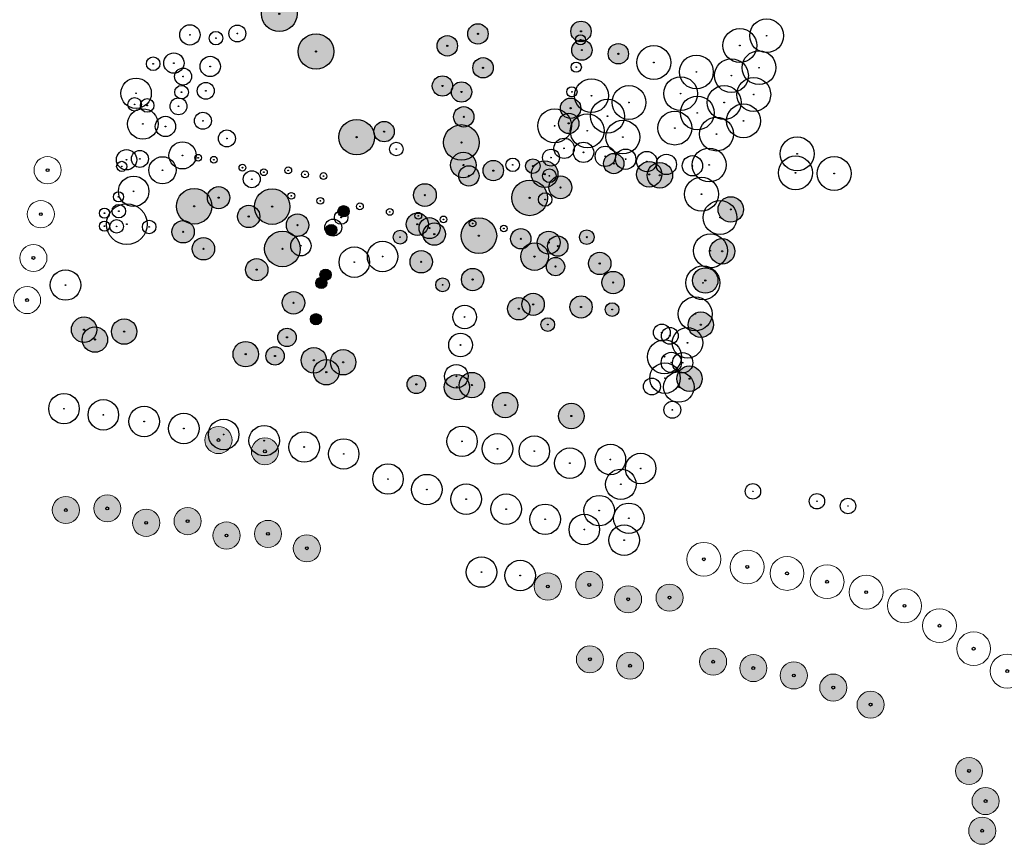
# Model space of a CAD drawing. Header units: metres. Extents: x 90594 to 181825, y 464363 to 930467.
# Tile 5 of 12: x 91550 to 91840, y 464398 to 464642. Entities that reach past the tile are written whole.
import ezdxf

# ---------------------------------------------------------------- set-up
doc = ezdxf.new("R2010")
doc.units = ezdxf.units.M
for name, color, linetype in [('00 bomen', 2, 'Continuous'), ('96.3 Toekomstige bomen', 6, 'Continuous'), ('97.2 Huidige bomen', 1, 'Continuous'), ('97.2 Huidige bomen_to cut', 8, 'Continuous'), ('_g_bomen_kroon', 10, 'Continuous'), ('_g_bomen_stam', 10, 'Continuous')]:
    doc.layers.add(name, color=color, linetype=linetype)
doc.layers.add('96.3 toekomstige bomen H', color=70, linetype='Continuous', transparency=0.7)

# ---------------------------------------------------------------- blocks, each defined once
blk = doc.blocks.new('design bomen')
at = {"layer": '96.3 toekomstige bomen H', "ltscale": 5}
h = blk.add_hatch(color=256, dxfattribs=at)
h.dxf.hatch_style = 1
edge = h.paths.add_edge_path()
edge.add_arc((90971.25, 465182.2), 4, 0, 360)
at = {"layer": '00 bomen', "color": 0, "lineweight": 9, "ltscale": 0.2}
blk.add_circle((90971.25, 465182.2), 4, dxfattribs=at)
at = {"layer": '00 bomen', "color": 0}
blk.add_circle((90971.25, 465182.2), 0.421, dxfattribs=at)
blk = doc.blocks.new('_LA_Groen_Boom_Nieuw')
at = {"color": 0}
for radius in [3, 0.1]:
    blk.add_circle((0, 0), radius, dxfattribs=at)
blk = doc.blocks.new('bomen')
at = {"layer": '00 bomen', "color": 0, "lineweight": 9, "ltscale": 0.2}
blk.add_circle((90971.25, 465182.2), 5, dxfattribs=at)
at = {"layer": '00 bomen', "color": 0}
blk.add_circle((90971.25, 465182.2), 0.421, dxfattribs=at)
blk = doc.blocks.new('*U222')
at = {"layer": '_g_bomen_stam'}
h = blk.add_hatch(color=0, dxfattribs=at)
edge = h.paths.add_edge_path()
edge.add_arc((0, 0), 102, 0, 360)
at = {"layer": '_g_bomen_kroon', "color": 0}
blk.add_circle((0, 0), 5000, dxfattribs=at)
at = {"layer": '_g_bomen_stam', "color": 0}
blk.add_circle((0, 0), 102, dxfattribs=at)
blk = doc.blocks.new('*U224')
at = {"layer": '_g_bomen_stam'}
h = blk.add_hatch(color=0, dxfattribs=at)
edge = h.paths.add_edge_path()
edge.add_arc((0, 0), 102, 0, 360)
at = {"layer": '_g_bomen_kroon', "color": 0}
blk.add_circle((0, 0), 4500, dxfattribs=at)
at = {"layer": '_g_bomen_stam', "color": 0}
blk.add_circle((0, 0), 102, dxfattribs=at)
blk = doc.blocks.new('boom-gewenst-More')
at = {"layer": '96.3 toekomstige bomen H'}
h = blk.add_hatch(color=256, dxfattribs=at)
h.dxf.hatch_style = 1
edge = h.paths.add_edge_path()
edge.add_arc((0, 0), 3750, 0, 360)
at = {"layer": '96.3 Toekomstige bomen', "color": 0}
for radius in [3750, 172]:
    blk.add_circle((0, 0), radius, dxfattribs=at)
blk = doc.blocks.new('*U264')
at = {"layer": '96.3 toekomstige bomen H'}
h = blk.add_hatch(color=256, dxfattribs=at)
h.dxf.hatch_style = 1
edge = h.paths.add_edge_path()
edge.add_arc((0, 0), 3298, 0, 360)
at = {"layer": '96.3 Toekomstige bomen', "color": 0}
for radius in [3298, 172]:
    blk.add_circle((0, 0), radius, dxfattribs=at)
blk = doc.blocks.new('*U259')
at = {"layer": '96.3 toekomstige bomen H'}
h = blk.add_hatch(color=256, dxfattribs=at)
h.dxf.hatch_style = 1
edge = h.paths.add_edge_path()
edge.add_arc((0, 0), 5250, 0, 360)
at = {"layer": '96.3 Toekomstige bomen', "color": 0}
for radius in [5250, 172]:
    blk.add_circle((0, 0), radius, dxfattribs=at)
blk = doc.blocks.new('*U260')
at = {"layer": '96.3 toekomstige bomen H'}
h = blk.add_hatch(color=256, dxfattribs=at)
h.dxf.hatch_style = 1
edge = h.paths.add_edge_path()
edge.add_arc((0, 0), 3008, 0, 360)
at = {"layer": '96.3 Toekomstige bomen', "color": 0}
for radius in [3008, 172]:
    blk.add_circle((0, 0), radius, dxfattribs=at)
blk = doc.blocks.new('*U262')
at = {"layer": '96.3 toekomstige bomen H'}
h = blk.add_hatch(color=256, dxfattribs=at)
h.dxf.hatch_style = 1
edge = h.paths.add_edge_path()
edge.add_arc((0, 0), 2160, 0, 360)
at = {"layer": '96.3 Toekomstige bomen', "color": 0}
for radius in [2160, 172]:
    blk.add_circle((0, 0), radius, dxfattribs=at)
blk = doc.blocks.new('*U270')
at = {"layer": '96.3 toekomstige bomen H'}
h = blk.add_hatch(color=256, dxfattribs=at)
h.dxf.hatch_style = 1
edge = h.paths.add_edge_path()
edge.add_arc((0, 0), 4070, 0, 360)
at = {"layer": '96.3 Toekomstige bomen', "color": 0}
for radius in [4070, 172]:
    blk.add_circle((0, 0), radius, dxfattribs=at)
blk = doc.blocks.new('*U271')
at = {"layer": '96.3 toekomstige bomen H'}
h = blk.add_hatch(color=256, dxfattribs=at)
h.dxf.hatch_style = 1
edge = h.paths.add_edge_path()
edge.add_arc((0, 0), 3102, 0, 360)
at = {"layer": '96.3 Toekomstige bomen', "color": 0}
for radius in [3102, 172]:
    blk.add_circle((0, 0), radius, dxfattribs=at)
blk = doc.blocks.new('*U267')
at = {"layer": '96.3 toekomstige bomen H'}
h = blk.add_hatch(color=256, dxfattribs=at)
h.dxf.hatch_style = 1
edge = h.paths.add_edge_path()
edge.add_arc((0, 0), 2701, 0, 360)
at = {"layer": '96.3 Toekomstige bomen', "color": 0}
for radius in [2701, 172]:
    blk.add_circle((0, 0), radius, dxfattribs=at)
blk = doc.blocks.new('*U272')
at = {"layer": '96.3 toekomstige bomen H'}
h = blk.add_hatch(color=256, dxfattribs=at)
h.dxf.hatch_style = 1
edge = h.paths.add_edge_path()
edge.add_arc((0, 0), 2702, 0, 360)
at = {"layer": '96.3 Toekomstige bomen', "color": 0}
for radius in [2702, 172]:
    blk.add_circle((0, 0), radius, dxfattribs=at)
blk = doc.blocks.new('*U268')
at = {"layer": '96.3 toekomstige bomen H'}
h = blk.add_hatch(color=256, dxfattribs=at)
h.dxf.hatch_style = 1
edge = h.paths.add_edge_path()
edge.add_arc((0, 0), 3920, 0, 360)
at = {"layer": '96.3 Toekomstige bomen', "color": 0}
for radius in [3920, 172]:
    blk.add_circle((0, 0), radius, dxfattribs=at)
blk = doc.blocks.new('*U269')
at = {"layer": '96.3 toekomstige bomen H'}
h = blk.add_hatch(color=256, dxfattribs=at)
h.dxf.hatch_style = 1
edge = h.paths.add_edge_path()
edge.add_arc((0, 0), 3764, 0, 360)
at = {"layer": '96.3 Toekomstige bomen', "color": 0}
for radius in [3764, 172]:
    blk.add_circle((0, 0), radius, dxfattribs=at)
blk = doc.blocks.new('*U261')
at = {"layer": '96.3 toekomstige bomen H'}
h = blk.add_hatch(color=256, dxfattribs=at)
h.dxf.hatch_style = 1
edge = h.paths.add_edge_path()
edge.add_arc((0, 0), 3314, 0, 360)
at = {"layer": '96.3 Toekomstige bomen', "color": 0}
for radius in [3314, 172]:
    blk.add_circle((0, 0), radius, dxfattribs=at)
blk = doc.blocks.new('*U263')
at = {"layer": '96.3 toekomstige bomen H'}
h = blk.add_hatch(color=256, dxfattribs=at)
h.dxf.hatch_style = 1
edge = h.paths.add_edge_path()
edge.add_arc((0, 0), 2723, 0, 360)
at = {"layer": '96.3 Toekomstige bomen', "color": 0}
for radius in [2723, 172]:
    blk.add_circle((0, 0), radius, dxfattribs=at)
blk = doc.blocks.new('*U265')
at = {"layer": '96.3 toekomstige bomen H'}
h = blk.add_hatch(color=256, dxfattribs=at)
h.dxf.hatch_style = 1
edge = h.paths.add_edge_path()
edge.add_arc((0, 0), 3000, 0, 360)
at = {"layer": '96.3 Toekomstige bomen', "color": 0}
for radius in [3000, 172]:
    blk.add_circle((0, 0), radius, dxfattribs=at)
blk = doc.blocks.new('*U266')
at = {"layer": '96.3 toekomstige bomen H'}
h = blk.add_hatch(color=256, dxfattribs=at)
h.dxf.hatch_style = 1
edge = h.paths.add_edge_path()
edge.add_arc((0, 0), 3378, 0, 360)
at = {"layer": '96.3 Toekomstige bomen', "color": 0}
for radius in [3378, 172]:
    blk.add_circle((0, 0), radius, dxfattribs=at)
blk = doc.blocks.new('*U228')
at = {"layer": '_g_bomen_stam'}
h = blk.add_hatch(color=0, dxfattribs=at)
edge = h.paths.add_edge_path()
edge.add_arc((0, 0), 102, 0, 360)
at = {"layer": '_g_bomen_kroon', "color": 0}
blk.add_circle((0, 0), 2000, dxfattribs=at)
at = {"layer": '_g_bomen_stam', "color": 0}
blk.add_circle((0, 0), 102, dxfattribs=at)
blk = doc.blocks.new('*U243')
at = {"layer": '_g_bomen_stam'}
h = blk.add_hatch(color=0, dxfattribs=at)
edge = h.paths.add_edge_path()
edge.add_arc((0, 0), 102, 0, 360)
at = {"layer": '_g_bomen_kroon', "color": 0}
blk.add_circle((0, 0), 1500, dxfattribs=at)
at = {"layer": '_g_bomen_stam', "color": 0}
blk.add_circle((0, 0), 102, dxfattribs=at)
blk = doc.blocks.new('*U255')
at = {"layer": '_g_bomen_stam'}
h = blk.add_hatch(color=0, dxfattribs=at)
edge = h.paths.add_edge_path()
edge.add_arc((0, 0), 102, 0, 360)
at = {"layer": '_g_bomen_kroon', "color": 0}
blk.add_circle((0, 0), 3000, dxfattribs=at)
at = {"layer": '_g_bomen_stam', "color": 0}
blk.add_circle((0, 0), 102, dxfattribs=at)
blk = doc.blocks.new('*U256')
at = {"layer": '_g_bomen_stam'}
h = blk.add_hatch(color=0, dxfattribs=at)
edge = h.paths.add_edge_path()
edge.add_arc((0, 0), 102, 0, 360)
at = {"layer": '_g_bomen_kroon', "color": 0}
blk.add_circle((0, 0), 2500, dxfattribs=at)
at = {"layer": '_g_bomen_stam', "color": 0}
blk.add_circle((0, 0), 102, dxfattribs=at)
blk = doc.blocks.new('*U252')
at = {"layer": '_g_bomen_stam'}
h = blk.add_hatch(color=0, dxfattribs=at)
edge = h.paths.add_edge_path()
edge.add_arc((0, 0), 102, 0, 360)
at = {"layer": '_g_bomen_kroon', "color": 0}
blk.add_circle((0, 0), 4500, dxfattribs=at)
at = {"layer": '_g_bomen_stam', "color": 0}
blk.add_circle((0, 0), 102, dxfattribs=at)
blk = doc.blocks.new('*U253')
at = {"layer": '_g_bomen_stam'}
h = blk.add_hatch(color=0, dxfattribs=at)
edge = h.paths.add_edge_path()
edge.add_arc((0, 0), 102, 0, 360)
at = {"layer": '_g_bomen_kroon', "color": 0}
blk.add_circle((0, 0), 6000, dxfattribs=at)
at = {"layer": '_g_bomen_stam', "color": 0}
blk.add_circle((0, 0), 102, dxfattribs=at)
blk = doc.blocks.new('*U254')
at = {"layer": '_g_bomen_stam'}
h = blk.add_hatch(color=0, dxfattribs=at)
edge = h.paths.add_edge_path()
edge.add_arc((0, 0), 102, 0, 360)
at = {"layer": '_g_bomen_kroon', "color": 0}
blk.add_circle((0, 0), 2000, dxfattribs=at)
at = {"layer": '_g_bomen_stam', "color": 0}
blk.add_circle((0, 0), 102, dxfattribs=at)
blk = doc.blocks.new('*U175')
at = {"layer": '_g_bomen_stam'}
h = blk.add_hatch(color=0, dxfattribs=at)
edge = h.paths.add_edge_path()
edge.add_arc((0, 0), 102, 0, 360)
at = {"layer": '_g_bomen_kroon', "color": 0}
blk.add_circle((0, 0), 3000, dxfattribs=at)
at = {"layer": '_g_bomen_stam', "color": 0}
blk.add_circle((0, 0), 102, dxfattribs=at)
blk = doc.blocks.new('*U244')
at = {"layer": '_g_bomen_stam'}
h = blk.add_hatch(color=0, dxfattribs=at)
edge = h.paths.add_edge_path()
edge.add_arc((0, 0), 102, 0, 360)
at = {"layer": '_g_bomen_kroon', "color": 0}
blk.add_circle((0, 0), 2000, dxfattribs=at)
at = {"layer": '_g_bomen_stam', "color": 0}
blk.add_circle((0, 0), 102, dxfattribs=at)
blk = doc.blocks.new('*U250')
at = {"layer": '_g_bomen_stam'}
h = blk.add_hatch(color=0, dxfattribs=at)
edge = h.paths.add_edge_path()
edge.add_arc((0, 0), 102, 0, 360)
at = {"layer": '_g_bomen_kroon', "color": 0}
blk.add_circle((0, 0), 4500, dxfattribs=at)
at = {"layer": '_g_bomen_stam', "color": 0}
blk.add_circle((0, 0), 102, dxfattribs=at)
blk = doc.blocks.new('*U160')
at = {"layer": '_g_bomen_stam'}
h = blk.add_hatch(color=0, dxfattribs=at)
edge = h.paths.add_edge_path()
edge.add_arc((0, 0), 102, 0, 360)
at = {"layer": '_g_bomen_kroon', "color": 0}
blk.add_circle((0, 0), 4000, dxfattribs=at)
at = {"layer": '_g_bomen_stam', "color": 0}
blk.add_circle((0, 0), 102, dxfattribs=at)
blk = doc.blocks.new('*U245')
at = {"layer": '_g_bomen_stam'}
h = blk.add_hatch(color=0, dxfattribs=at)
edge = h.paths.add_edge_path()
edge.add_arc((0, 0), 102, 0, 360)
at = {"layer": '_g_bomen_kroon', "color": 0}
blk.add_circle((0, 0), 2500, dxfattribs=at)
at = {"layer": '_g_bomen_stam', "color": 0}
blk.add_circle((0, 0), 102, dxfattribs=at)
blk = doc.blocks.new('*U232')
at = {"layer": '_g_bomen_stam'}
h = blk.add_hatch(color=0, dxfattribs=at)
edge = h.paths.add_edge_path()
edge.add_arc((0, 0), 102, 0, 360)
at = {"layer": '_g_bomen_kroon', "color": 0}
blk.add_circle((0, 0), 1000, dxfattribs=at)
at = {"layer": '_g_bomen_stam', "color": 0}
blk.add_circle((0, 0), 102, dxfattribs=at)
blk = doc.blocks.new('*U246')
at = {"layer": '_g_bomen_stam'}
h = blk.add_hatch(color=0, dxfattribs=at)
edge = h.paths.add_edge_path()
edge.add_arc((0, 0), 102, 0, 360)
at = {"layer": '_g_bomen_kroon', "color": 0}
blk.add_circle((0, 0), 3000, dxfattribs=at)
at = {"layer": '_g_bomen_stam', "color": 0}
blk.add_circle((0, 0), 102, dxfattribs=at)
blk = doc.blocks.new('*U247')
at = {"layer": '_g_bomen_stam'}
h = blk.add_hatch(color=0, dxfattribs=at)
edge = h.paths.add_edge_path()
edge.add_arc((0, 0), 102, 0, 360)
at = {"layer": '_g_bomen_kroon', "color": 0}
blk.add_circle((0, 0), 2500, dxfattribs=at)
at = {"layer": '_g_bomen_stam', "color": 0}
blk.add_circle((0, 0), 102, dxfattribs=at)
blk = doc.blocks.new('*U236')
at = {"layer": '_g_bomen_stam'}
h = blk.add_hatch(color=0, dxfattribs=at)
edge = h.paths.add_edge_path()
edge.add_arc((0, 0), 102, 0, 360)
at = {"layer": '_g_bomen_kroon', "color": 0}
blk.add_circle((0, 0), 2000, dxfattribs=at)
at = {"layer": '_g_bomen_stam', "color": 0}
blk.add_circle((0, 0), 102, dxfattribs=at)
blk = doc.blocks.new('*U223')
at = {"layer": '_g_bomen_stam'}
h = blk.add_hatch(color=0, dxfattribs=at)
edge = h.paths.add_edge_path()
edge.add_arc((0, 0), 102, 0, 360)
at = {"layer": '_g_bomen_kroon', "color": 0}
blk.add_circle((0, 0), 2500, dxfattribs=at)
at = {"layer": '_g_bomen_stam', "color": 0}
blk.add_circle((0, 0), 102, dxfattribs=at)
blk = doc.blocks.new('*U229')
at = {"layer": '_g_bomen_stam'}
h = blk.add_hatch(color=0, dxfattribs=at)
edge = h.paths.add_edge_path()
edge.add_arc((0, 0), 102, 0, 360)
at = {"layer": '_g_bomen_kroon', "color": 0}
blk.add_circle((0, 0), 3000, dxfattribs=at)
at = {"layer": '_g_bomen_stam', "color": 0}
blk.add_circle((0, 0), 102, dxfattribs=at)
blk = doc.blocks.new('*U240')
at = {"layer": '_g_bomen_stam'}
h = blk.add_hatch(color=0, dxfattribs=at)
edge = h.paths.add_edge_path()
edge.add_arc((0, 0), 102, 0, 360)
at = {"layer": '_g_bomen_kroon', "color": 0}
blk.add_circle((0, 0), 1500, dxfattribs=at)
at = {"layer": '_g_bomen_stam', "color": 0}
blk.add_circle((0, 0), 102, dxfattribs=at)
blk = doc.blocks.new('*U234')
at = {"layer": '_g_bomen_stam'}
h = blk.add_hatch(color=0, dxfattribs=at)
edge = h.paths.add_edge_path()
edge.add_arc((0, 0), 102, 0, 360)
at = {"layer": '_g_bomen_kroon', "color": 0}
blk.add_circle((0, 0), 2000, dxfattribs=at)
at = {"layer": '_g_bomen_stam', "color": 0}
blk.add_circle((0, 0), 102, dxfattribs=at)
blk = doc.blocks.new('*U235')
at = {"layer": '_g_bomen_stam'}
h = blk.add_hatch(color=0, dxfattribs=at)
edge = h.paths.add_edge_path()
edge.add_arc((0, 0), 102, 0, 360)
at = {"layer": '_g_bomen_kroon', "color": 0}
blk.add_circle((0, 0), 2500, dxfattribs=at)
at = {"layer": '_g_bomen_stam', "color": 0}
blk.add_circle((0, 0), 102, dxfattribs=at)
blk = doc.blocks.new('*U239')
at = {"layer": '_g_bomen_stam'}
h = blk.add_hatch(color=0, dxfattribs=at)
edge = h.paths.add_edge_path()
edge.add_arc((0, 0), 102, 0, 360)
at = {"layer": '_g_bomen_kroon', "color": 0}
blk.add_circle((0, 0), 4500, dxfattribs=at)
at = {"layer": '_g_bomen_stam', "color": 0}
blk.add_circle((0, 0), 102, dxfattribs=at)
blk = doc.blocks.new('*U231')
at = {"layer": '_g_bomen_stam'}
h = blk.add_hatch(color=0, dxfattribs=at)
edge = h.paths.add_edge_path()
edge.add_arc((0, 0), 102, 0, 360)
at = {"layer": '_g_bomen_kroon', "color": 0}
blk.add_circle((0, 0), 2000, dxfattribs=at)
at = {"layer": '_g_bomen_stam', "color": 0}
blk.add_circle((0, 0), 102, dxfattribs=at)
blk = doc.blocks.new('*U237')
at = {"layer": '_g_bomen_stam'}
h = blk.add_hatch(color=0, dxfattribs=at)
edge = h.paths.add_edge_path()
edge.add_arc((0, 0), 102, 0, 360)
at = {"layer": '_g_bomen_kroon', "color": 0}
blk.add_circle((0, 0), 3500, dxfattribs=at)
at = {"layer": '_g_bomen_stam', "color": 0}
blk.add_circle((0, 0), 102, dxfattribs=at)
blk = doc.blocks.new('*U238')
at = {"layer": '_g_bomen_stam'}
h = blk.add_hatch(color=0, dxfattribs=at)
edge = h.paths.add_edge_path()
edge.add_arc((0, 0), 102, 0, 360)
at = {"layer": '_g_bomen_kroon', "color": 0}
blk.add_circle((0, 0), 2500, dxfattribs=at)
at = {"layer": '_g_bomen_stam', "color": 0}
blk.add_circle((0, 0), 102, dxfattribs=at)
blk = doc.blocks.new('recent existing')
at = {"layer": '00 bomen', "color": 0, "lineweight": 9, "ltscale": 0.2}
blk.add_circle((91560.92, 464706.99), 4, dxfattribs=at)
at = {"layer": '00 bomen', "color": 0}
blk.add_circle((91560.92, 464706.99), 0.421, dxfattribs=at)

msp = doc.modelspace()

# ---------------------------------------------------------------- block references
at = {"layer": '96.3 Toekomstige bomen', "ltscale": 20}
for name, p, xscale, yscale, zscale, rotation in [('*U259', (91626.35, 464643.44), 0.001, 0.001, 0.001, 351.3691845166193), ('*U259', (91626.35, 464643.44), 0.001, 0.001, 0.001, 351.3691845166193), ('*U260', (91684.98, 464637.51), 0.001, 0.001, 0.001, 351.3691845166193), ('*U260', (91684.98, 464637.51), 0.001, 0.001, 0.001, 351.3691845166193), ('*U260', (91715.39, 464638.25), 0.001, 0.001, 0.001, 351.3691845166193), ('*U260', (91715.39, 464638.25), 0.001, 0.001, 0.001, 351.3691845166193), ('*U259', (91637.2, 464632.3), 0.001, 0.001, 0.001, 351.3691845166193), ('*U259', (91637.2, 464632.3), 0.001, 0.001, 0.001, 351.3691845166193), ('*U260', (91675.94, 464633.98), 0.001, 0.001, 0.001, 351.3691845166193), ('*U260', (91675.94, 464633.98), 0.001, 0.001, 0.001, 351.3691845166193), ('*U260', (91715.66, 464632.73), 0.001, 0.001, 0.001, 351.3691845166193), ('*U260', (91715.66, 464632.73), 0.001, 0.001, 0.001, 351.3691845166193), ('*U260', (91726.41, 464631.64), 0.001, 0.001, 0.001, 351.3691845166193), ('*U260', (91726.41, 464631.64), 0.001, 0.001, 0.001, 351.3691845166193), ('*U260', (91686.48, 464627.5), 0.001, 0.001, 0.001, 351.3691845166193), ('*U260', (91686.48, 464627.5), 0.001, 0.001, 0.001, 351.3691845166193), ('*U260', (91674.51, 464622.13), 0.001, 0.001, 0.001, 351.3691845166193), ('*U260', (91674.51, 464622.13), 0.001, 0.001, 0.001, 351.3691845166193), ('*U260', (91680.14, 464620.36), 0.001, 0.001, 0.001, 351.3691845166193), ('*U260', (91680.14, 464620.36), 0.001, 0.001, 0.001, 351.3691845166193), ('*U260', (91680.8, 464613.03), 0.001, 0.001, 0.001, 351.3691845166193), ('*U260', (91680.8, 464613.03), 0.001, 0.001, 0.001, 351.3691845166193), ('*U260', (91712.33, 464615.57), 0.001, 0.001, 0.001, 351.3691845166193), ('*U260', (91712.33, 464615.57), 0.001, 0.001, 0.001, 351.3691845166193), ('*U260', (91711.77, 464611.09), 0.001, 0.001, 0.001, 351.3691845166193), ('*U260', (91711.77, 464611.09), 0.001, 0.001, 0.001, 351.3691845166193), ('*U259', (91649.18, 464607.03), 0.001, 0.001, 0.001, 351.3691845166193), ('*U259', (91649.18, 464607.03), 0.001, 0.001, 0.001, 351.3691845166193), ('*U260', (91657.28, 464608.66), 0.001, 0.001, 0.001, 351.3691845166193), ('*U260', (91657.28, 464608.66), 0.001, 0.001, 0.001, 351.3691845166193), ('*U259', (91680.1, 464605.47), 0.001, 0.001, 0.001, 351.3691845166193), ('*U259', (91680.1, 464605.47), 0.001, 0.001, 0.001, 351.3691845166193), ('*U269', (91680.69, 464598.8), 0.001, 0.001, 0.001, 351.3691845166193), ('*U269', (91680.69, 464598.8), 0.001, 0.001, 0.001, 351.3691845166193), ('*U260', (91725.06, 464599.24), 0.001, 0.001, 0.001, 351.3691845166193), ('*U260', (91725.06, 464599.24), 0.001, 0.001, 0.001, 351.3691845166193), ('*U260', (91682.3, 464595.59), 0.001, 0.001, 0.001, 351.3691845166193), ('*U260', (91682.3, 464595.59), 0.001, 0.001, 0.001, 351.3691845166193), ('*U260', (91689.51, 464597.16), 0.001, 0.001, 0.001, 351.3691845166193), ('*U260', (91689.51, 464597.16), 0.001, 0.001, 0.001, 351.3691845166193), ('*U262', (91701.18, 464598.49), 0.001, 0.001, 0.001, 351.3691845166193), ('*U262', (91701.18, 464598.49), 0.001, 0.001, 0.001, 351.3691845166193), ('*U268', (91704.67, 464596.11), 0.001, 0.001, 0.001, 351.3691845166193), ('*U268', (91704.67, 464596.11), 0.001, 0.001, 0.001, 351.3691845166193), ('boom-gewenst-More', (91735.52, 464596.05), 0.001, 0.001, 0.001, 351.3691845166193), ('boom-gewenst-More', (91735.52, 464596.05), 0.001, 0.001, 0.001, 351.3691845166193), ('boom-gewenst-More', (91738.67, 464595.77), 0.001, 0.001, 0.001, 351.3691845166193), ('boom-gewenst-More', (91738.67, 464595.77), 0.001, 0.001, 0.001, 351.3691845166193), ('*U266', (91709.32, 464592.19), 0.001, 0.001, 0.001, 351.3691845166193), ('*U266', (91709.32, 464592.19), 0.001, 0.001, 0.001, 351.3691845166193), ('*U266', (91669.32, 464589.92), 0.001, 0.001, 0.001, 351.3691845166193), ('*U266', (91669.32, 464589.92), 0.001, 0.001, 0.001, 351.3691845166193), ('*U259', (91700.22, 464589.1), 0.001, 0.001, 0.001, 351.3691845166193), ('*U259', (91700.22, 464589.1), 0.001, 0.001, 0.001, 351.3691845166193), ('*U259', (91601.24, 464586.63), 0.001, 0.001, 0.001, 351.3691845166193), ('*U259', (91601.24, 464586.63), 0.001, 0.001, 0.001, 351.3691845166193), ('*U264', (91608.45, 464589.17), 0.001, 0.001, 0.001, 351.3691845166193), ('*U264', (91608.45, 464589.17), 0.001, 0.001, 0.001, 351.3691845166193), ('*U259', (91624.25, 464586.53), 0.001, 0.001, 0.001, 351.3691845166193), ('*U259', (91624.25, 464586.53), 0.001, 0.001, 0.001, 351.3691845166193), ('*U264', (91617.33, 464583.63), 0.001, 0.001, 0.001, 351.3691845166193), ('*U264', (91617.33, 464583.63), 0.001, 0.001, 0.001, 351.3691845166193), ('boom-gewenst-More', (91759.58, 464585.7), 0.001, 0.001, 0.001, 351.3691845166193), ('boom-gewenst-More', (91759.58, 464585.7), 0.001, 0.001, 0.001, 351.3691845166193), ('*U264', (91631.75, 464581.05), 0.001, 0.001, 0.001, 351.3691845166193), ('*U264', (91631.75, 464581.05), 0.001, 0.001, 0.001, 351.3691845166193), ('*U267', (91645.31, 464585.15), 0.0006131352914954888, 0.0006131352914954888, 0.0006131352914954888, 347.1932230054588), ('*U267', (91645.31, 464585.15), 0.0006131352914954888, 0.0006131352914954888, 0.0006131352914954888, 347.1932230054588), ('*U264', (91667.09, 464581.32), 0.001, 0.001, 0.001, 351.3691845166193), ('*U264', (91667.09, 464581.32), 0.001, 0.001, 0.001, 351.3691845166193), ('*U264', (91597.97, 464579.1), 0.001, 0.001, 0.001, 351.3691845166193), ('*U264', (91597.97, 464579.1), 0.001, 0.001, 0.001, 351.3691845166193), ('*U267', (91641.7, 464579.58), 0.0006131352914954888, 0.0006131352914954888, 0.0006131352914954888, 347.1932230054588), ('*U267', (91641.7, 464579.58), 0.0006131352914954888, 0.0006131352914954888, 0.0006131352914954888, 347.1932230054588), ('*U271', (91670.69, 464580.19), 0.001, 0.001, 0.001, 351.3691845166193), ('*U271', (91670.69, 464580.19), 0.001, 0.001, 0.001, 351.3691845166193), ('*U264', (91672.09, 464578.4), 0.001, 0.001, 0.001, 351.3691845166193), ('*U264', (91672.09, 464578.4), 0.001, 0.001, 0.001, 351.3691845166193), ('*U259', (91685.26, 464577.94), 0.001, 0.001, 0.001, 351.3691845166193), ('*U259', (91685.26, 464577.94), 0.001, 0.001, 0.001, 351.3691845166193), ('*U259', (91627.28, 464574.04), 0.001, 0.001, 0.001, 351.3691845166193), ('*U259', (91627.28, 464574.04), 0.001, 0.001, 0.001, 351.3691845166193), ('*U264', (91662, 464577.51), 0.0006131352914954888, 0.0006131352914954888, 0.0006131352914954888, 347.1932230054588), ('*U264', (91662, 464577.51), 0.0006131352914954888, 0.0006131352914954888, 0.0006131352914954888, 347.1932230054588), ('*U265', (91697.62, 464577.04), 0.001, 0.001, 0.001, 351.3691845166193), ('*U265', (91697.62, 464577.04), 0.001, 0.001, 0.001, 351.3691845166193), ('*U266', (91705.85, 464575.91), 0.001, 0.001, 0.001, 351.3691845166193), ('*U266', (91705.85, 464575.91), 0.001, 0.001, 0.001, 351.3691845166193), ('*U262', (91717.1, 464577.51), 0.001, 0.001, 0.001, 351.3691845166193), ('*U262', (91717.1, 464577.51), 0.001, 0.001, 0.001, 351.3691845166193), ('*U264', (91603.97, 464574.08), 0.001, 0.001, 0.001, 351.3691845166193), ('*U264', (91603.97, 464574.08), 0.001, 0.001, 0.001, 351.3691845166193), ('*U270', (91701.69, 464571.77), 0.001, 0.001, 0.001, 351.3691845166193), ('*U270', (91701.69, 464571.77), 0.001, 0.001, 0.001, 351.3691845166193), ('*U265', (91708.53, 464574.86), 0.001, 0.001, 0.001, 351.3691845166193), ('*U265', (91708.53, 464574.86), 0.001, 0.001, 0.001, 351.3691845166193), ('boom-gewenst-More', (91757.06, 464573.33), 0.001, 0.001, 0.001, 351.3691845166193), ('boom-gewenst-More', (91757.06, 464573.33), 0.001, 0.001, 0.001, 351.3691845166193), ('*U264', (91668.24, 464570.23), 0.001, 0.001, 0.001, 351.3691845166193), ('*U264', (91668.24, 464570.23), 0.001, 0.001, 0.001, 351.3691845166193), ('*U264', (91720.92, 464569.74), 0.001, 0.001, 0.001, 351.3691845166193), ('*U264', (91720.92, 464569.74), 0.001, 0.001, 0.001, 351.3691845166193), ('*U264', (91619.7, 464567.9), 0.001, 0.001, 0.001, 351.3691845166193), ('*U264', (91619.7, 464567.9), 0.001, 0.001, 0.001, 351.3691845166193), ('*U272', (91707.87, 464568.83), 0.001, 0.001, 0.001, 351.3691845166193), ('*U272', (91707.87, 464568.83), 0.001, 0.001, 0.001, 351.3691845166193), ('*U267', (91640.02, 464566.42), 0.0006131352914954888, 0.0006131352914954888, 0.0006131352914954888, 347.1932230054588), ('*U267', (91640.02, 464566.42), 0.0006131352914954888, 0.0006131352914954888, 0.0006131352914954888, 347.1932230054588), ('*U264', (91683.41, 464565.01), 0.001, 0.001, 0.001, 351.3691845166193), ('*U264', (91683.41, 464565.01), 0.001, 0.001, 0.001, 351.3691845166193), ('*U264', (91724.87, 464564.11), 0.001, 0.001, 0.001, 351.3691845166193), ('*U264', (91724.87, 464564.11), 0.001, 0.001, 0.001, 351.3691845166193), ('boom-gewenst-More', (91752.06, 464564.72), 0.001, 0.001, 0.001, 351.3691845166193), ('boom-gewenst-More', (91752.06, 464564.72), 0.001, 0.001, 0.001, 351.3691845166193), ('*U267', (91638.75, 464564.02), 0.0006131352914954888, 0.0006131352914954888, 0.0006131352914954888, 347.1932230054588), ('*U267', (91638.75, 464564.02), 0.0006131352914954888, 0.0006131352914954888, 0.0006131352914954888, 347.1932230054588), ('*U264', (91674.55, 464563.44), 0.0006131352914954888, 0.0006131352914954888, 0.0006131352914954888, 347.1932230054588), ('*U264', (91674.55, 464563.44), 0.0006131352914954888, 0.0006131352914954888, 0.0006131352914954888, 347.1932230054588), ('*U261', (91630.54, 464558.12), 0.001, 0.001, 0.001, 351.3691845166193), ('*U261', (91630.54, 464558.12), 0.001, 0.001, 0.001, 351.3691845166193), ('*U264', (91701.27, 464557.68), 0.001, 0.001, 0.001, 351.3691845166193), ('*U264', (91701.27, 464557.68), 0.001, 0.001, 0.001, 351.3691845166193), ('*U264', (91697.02, 464556.38), 0.001, 0.001, 0.001, 351.3691845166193), ('*U264', (91697.02, 464556.38), 0.001, 0.001, 0.001, 351.3691845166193), ('*U264', (91715.4, 464556.91), 0.001, 0.001, 0.001, 351.3691845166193), ('*U264', (91715.4, 464556.91), 0.001, 0.001, 0.001, 351.3691845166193), ('*U264', (91724.57, 464556.15), 0.0006131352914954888, 0.0006131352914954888, 0.0006131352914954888, 347.1932230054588), ('*U264', (91724.57, 464556.15), 0.0006131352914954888, 0.0006131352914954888, 0.0006131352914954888, 347.1932230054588), ('*U267', (91637.18, 464553.3), 0.0006131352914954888, 0.0006131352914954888, 0.0006131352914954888, 347.1932230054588), ('*U267', (91637.18, 464553.3), 0.0006131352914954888, 0.0006131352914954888, 0.0006131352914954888, 347.1932230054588), ('boom-gewenst-More', (91750.76, 464551.67), 0.001, 0.001, 0.001, 351.3691845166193), ('boom-gewenst-More', (91750.76, 464551.67), 0.001, 0.001, 0.001, 351.3691845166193), ('boom-gewenst-More', (91568.75, 464550.2), 0.001, 0.001, 0.001, 351.3691845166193), ('boom-gewenst-More', (91568.75, 464550.2), 0.001, 0.001, 0.001, 351.3691845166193), ('boom-gewenst-More', (91580.57, 464549.63), 0.001, 0.001, 0.001, 351.3691845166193), ('boom-gewenst-More', (91580.57, 464549.63), 0.001, 0.001, 0.001, 351.3691845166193), ('*U264', (91705.59, 464551.72), 0.0006131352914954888, 0.0006131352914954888, 0.0006131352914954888, 347.1932230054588), ('*U264', (91705.59, 464551.72), 0.0006131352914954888, 0.0006131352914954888, 0.0006131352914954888, 347.1932230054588), ('boom-gewenst-More', (91571.96, 464547.28), 0.001, 0.001, 0.001, 351.3691845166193), ('boom-gewenst-More', (91571.96, 464547.28), 0.001, 0.001, 0.001, 351.3691845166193), ('*U263', (91628.64, 464547.93), 0.001, 0.001, 0.001, 351.3691845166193), ('*U263', (91628.64, 464547.93), 0.001, 0.001, 0.001, 351.3691845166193), ('boom-gewenst-More', (91616.45, 464542.97), 0.001, 0.001, 0.001, 351.3691845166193), ('boom-gewenst-More', (91616.45, 464542.97), 0.001, 0.001, 0.001, 351.3691845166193), ('*U263', (91625.11, 464542.45), 0.001, 0.001, 0.001, 351.3691845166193), ('*U263', (91625.11, 464542.45), 0.001, 0.001, 0.001, 351.3691845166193), ('boom-gewenst-More', (91636.54, 464541.16), 0.001, 0.001, 0.001, 351.3691845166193), ('boom-gewenst-More', (91636.54, 464541.16), 0.001, 0.001, 0.001, 351.3691845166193), ('boom-gewenst-More', (91645.21, 464540.58), 0.001, 0.001, 0.001, 351.3691845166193), ('boom-gewenst-More', (91645.21, 464540.58), 0.001, 0.001, 0.001, 351.3691845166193), ('boom-gewenst-More', (91640.23, 464537.64), 0.001, 0.001, 0.001, 351.3691845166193), ('boom-gewenst-More', (91640.23, 464537.64), 0.001, 0.001, 0.001, 351.3691845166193), ('boom-gewenst-More', (91683.2, 464533.85), 0.001, 0.001, 0.001, 351.3691845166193), ('boom-gewenst-More', (91683.2, 464533.85), 0.001, 0.001, 0.001, 351.3691845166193), ('boom-gewenst-More', (91747.42, 464535.73), 0.001, 0.001, 0.001, 351.3691845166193), ('boom-gewenst-More', (91747.42, 464535.73), 0.001, 0.001, 0.001, 351.3691845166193), ('*U263', (91666.8, 464534.05), 0.001, 0.001, 0.001, 351.3691845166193), ('*U263', (91666.8, 464534.05), 0.001, 0.001, 0.001, 351.3691845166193), ('boom-gewenst-More', (91678.76, 464533.22), 0.001, 0.001, 0.001, 351.3691845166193), ('boom-gewenst-More', (91678.76, 464533.22), 0.001, 0.001, 0.001, 351.3691845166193), ('boom-gewenst-More', (91693.01, 464527.95), 0.001, 0.001, 0.001, 351.3691845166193), ('boom-gewenst-More', (91693.01, 464527.95), 0.001, 0.001, 0.001, 351.3691845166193), ('boom-gewenst-More', (91712.54, 464524.72), 0.001, 0.001, 0.001, 351.3691845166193), ('boom-gewenst-More', (91712.54, 464524.72), 0.001, 0.001, 0.001, 351.3691845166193)]:
    msp.add_blockref(name, p, dxfattribs=dict(at, xscale=xscale, yscale=yscale, zscale=zscale, rotation=rotation))
at = {"layer": '96.3 Toekomstige bomen', "ltscale": 20, "rotation": 0.0770155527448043}
for p in [(1262.52, -786.45), (1276.24, -789.77), (1217.49, -807.09), (1229.72, -806.61), (1241.2, -810.86), (1253.42, -810.37), (1264.9, -814.62), (1277.13, -814.14), (1288.6, -818.39), (1359.71, -829.68), (1371.94, -829.2), (1383.41, -833.45), (1395.64, -832.96), (1372.14, -851.15), (1383.99, -853.04), (1408.49, -851.86), (1420.35, -853.75), (1432.3, -855.92), (1443.95, -859.51), (1454.97, -864.53), (1484.01, -884.11), (1488.9, -893), (1487.91, -901.76)]:
    msp.add_blockref('design bomen', p, dxfattribs=at)
at = {"layer": '97.2 Huidige bomen', "xscale": 0.001, "yscale": 0.001, "zscale": 0.001}
for name, p in [('*U222', (91767.93, 464627.53)), ('*U240', (91713.99, 464627.7)), ('*U222', (91759.77, 464625.19)), ('*U222', (91757.65, 464617.26)), ('*U222', (91766.36, 464619.64)), ('*U240', (91712.71, 464620.42)), ('*U222', (91723.21, 464613.21)), ('*U222', (91763.34, 464611.82)), ('*U222', (91755.36, 464607.94)), ('*U236', (91660.89, 464603.51)), ('*U175', (91710.39, 464603.73)), ('*U237', (91678.61, 464536.43))]:
    msp.add_blockref(name, p, dxfattribs=at)
at = {"layer": '97.2 Huidige bomen'}
for p in [(-2.94, -109.71), (-4.93, -122.7), (-7.12, -135.62), (-8.99, -148.05)]:
    msp.add_blockref('recent existing', p, dxfattribs=at)
at = {"layer": '97.2 Huidige bomen', "ltscale": 5, "xscale": 0.001, "yscale": 0.001, "zscale": 0.001}
for p in [(91562.81, 464526.88), (91574.43, 464525.08), (91586.47, 464523.12), (91598.17, 464521.02), (91609.93, 464519.28), (91621.91, 464517.44), (91680.29, 464517.24), (91633.72, 464515.57), (91645.37, 464513.52), (91690.76, 464515.04), (91701.61, 464514.34), (91712.11, 464510.81), (91724.07, 464511.9), (91733.01, 464509.24), (91658.43, 464506.12), (91727.16, 464504.57), (91669.91, 464503), (91681.5, 464500.19), (91693.32, 464497.23), (91720.76, 464496.79), (91704.8, 464494.23), (91729.5, 464494.53), (91716.38, 464491.24), (91728.11, 464488.05), (91686.02, 464478.65), (91697.45, 464477.62)]:
    msp.add_blockref('*U224', p, dxfattribs=at)
at = {"layer": '97.2 Huidige bomen', "xscale": 0.7593749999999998, "yscale": 0.7593749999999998, "zscale": 0.7593749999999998, "rotation": 90.16549717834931}
for p in [(91766.12, 464502.47), (91785.01, 464499.56), (91794.18, 464498.15)]:
    msp.add_blockref('_LA_Groen_Boom_Nieuw', p, dxfattribs=at)
at = {"layer": '97.2 Huidige bomen', "ltscale": 5, "rotation": 0.07701555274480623}
for p in [(1405.77, -821.63), (1418.57, -823.9), (1430.3, -825.8), (1442.12, -828.25), (1453.66, -831.33), (1464.99, -835.36), (1475.3, -841.24), (1485.38, -848.02), (1495.29, -854.63)]:
    msp.add_blockref('bomen', p, dxfattribs=at)
at = {"layer": '97.2 Huidige bomen_to cut', "xscale": 0.001, "yscale": 0.001, "zscale": 0.001}
for name, p in [('*U175', (91599.99, 464637.22)), ('*U223', (91613.98, 464637.63)), ('*U222', (91770.17, 464636.97)), ('*U234', (91607.66, 464636.25)), ('*U240', (91715.26, 464635.77)), ('*U222', (91762.28, 464634.07)), ('*U222', (91736.86, 464629.07)), ('*U175', (91595.25, 464628.89)), ('*U175', (91605.97, 464627.89)), ('*U222', (91749.44, 464626.27)), ('*U244', (91589.13, 464628.69)), ('*U223', (91597.96, 464624.91)), ('*U250', (91584.09, 464619.98)), ('*U234', (91597.52, 464620.32)), ('*U235', (91604.67, 464620.71)), ('*U222', (91718.51, 464619.27)), ('*U222', (91729.55, 464617.26)), ('*U222', (91744.79, 464619.87)), ('*U244', (91583.66, 464616.7)), ('*U244', (91587.36, 464616.39)), ('*U235', (91596.61, 464616.13)), ('*U222', (91749.71, 464614.17)), ('*U239', (91586.1, 464610.92)), ('*U235', (91603.83, 464611.86)), ('*U222', (91707.61, 464610.36)), ('*U222', (91717.24, 464608.92)), ('*U222', (91743.06, 464609.71)), ('*U175', (91592.76, 464610.18)), ('*U222', (91727.73, 464607.06)), ('*U245', (91610.9, 464606.65)), ('*U160', (91597.8, 464601.64)), ('*U175', (91716.13, 464602.55)), ('*U255', (91581.29, 464600.37)), ('*U256', (91585.22, 464600.6)), ('*U232', (91602.41, 464600.94)), ('*U238', (91706.54, 464600.98)), ('*U175', (91722.56, 464601.37)), ('*U175', (91728.57, 464600.53)), ('*U175', (91734.8, 464599.82)), ('*U175', (91740.58, 464598.98)), ('*U222', (91753.23, 464598.82)), ('*U243', (91579.86, 464598.41)), ('*U160', (91591.88, 464597.26)), ('*U232', (91607.04, 464600.36)), ('*U232', (91615.48, 464598.02)), ('*U236', (91695.24, 464598.87)), ('*U175', (91748.26, 464598.57)), ('*U245', (91618.24, 464594.6)), ('*U232', (91621.81, 464596.68)), ('*U232', (91628.99, 464597.23)), ('*U232', (91633.93, 464596.04)), ('*U232', (91639.4, 464595.55)), ('*U236', (91706.07, 464595.63)), ('*U252', (91583.38, 464591.04)), ('*U222', (91750.94, 464590.18)), ('*U243', (91578.89, 464589.42)), ('*U232', (91629.91, 464589.7)), ('*U236', (91704.82, 464588.62)), ('*U253', (91581.36, 464581.34)), ('*U232', (91638.48, 464588.23)), ('*U232', (91650.15, 464586.6)), ('*U222', (91756.42, 464583.33)), ('*U243', (91574.79, 464584.57)), ('*U228', (91579, 464585.18)), ('*U231', (91644.6, 464583.3)), ('*U232', (91658.95, 464584.96)), ('*U232', (91667.37, 464583.82)), ('*U243', (91574.77, 464580.74)), ('*U228', (91578.35, 464580.69)), ('*U254', (91587.95, 464580.52)), ('*U247', (91642.28, 464580.35)), ('*U232', (91674.82, 464582.75)), ('*U232', (91683.4, 464581.53)), ('*U232', (91692.62, 464580.06)), ('*U246', (91632.72, 464574.98)), ('*U224', (91656.84, 464571.79)), ('*U222', (91753.58, 464573.5)), ('*U224', (91648.49, 464570.14)), ('*U224', (91563.29, 464563.37)), ('*U222', (91751.37, 464564.03)), ('*U222', (91749.09, 464554.85)), ('*U237', (91681.06, 464553.94)), ('*U223', (91739.24, 464549.37)), ('*U223', (91741.61, 464548.39)), ('*U224', (91746.81, 464546.31)), ('*U237', (91679.84, 464545.68)), ('*U222', (91740.02, 464542.21)), ('*U229', (91742.04, 464540.52)), ('*U229', (91745.4, 464540.44)), ('*U224', (91740.17, 464535.91)), ('*U223', (91736.32, 464533.43)), ('*U224', (91744.27, 464533.27)), ('*U223', (91742.34, 464526.56))]:
    msp.add_blockref(name, p, dxfattribs=at)
at = {"layer": '97.2 Huidige bomen_to cut', "ltscale": 5, "xscale": 0.001, "yscale": 0.001, "zscale": 0.001}
for p in [(91779.17, 464602.09), (91778.7, 464596.52), (91790.09, 464596.32)]:
    msp.add_blockref('*U222', p, dxfattribs=at)

doc.saveas('drawing.dxf')
